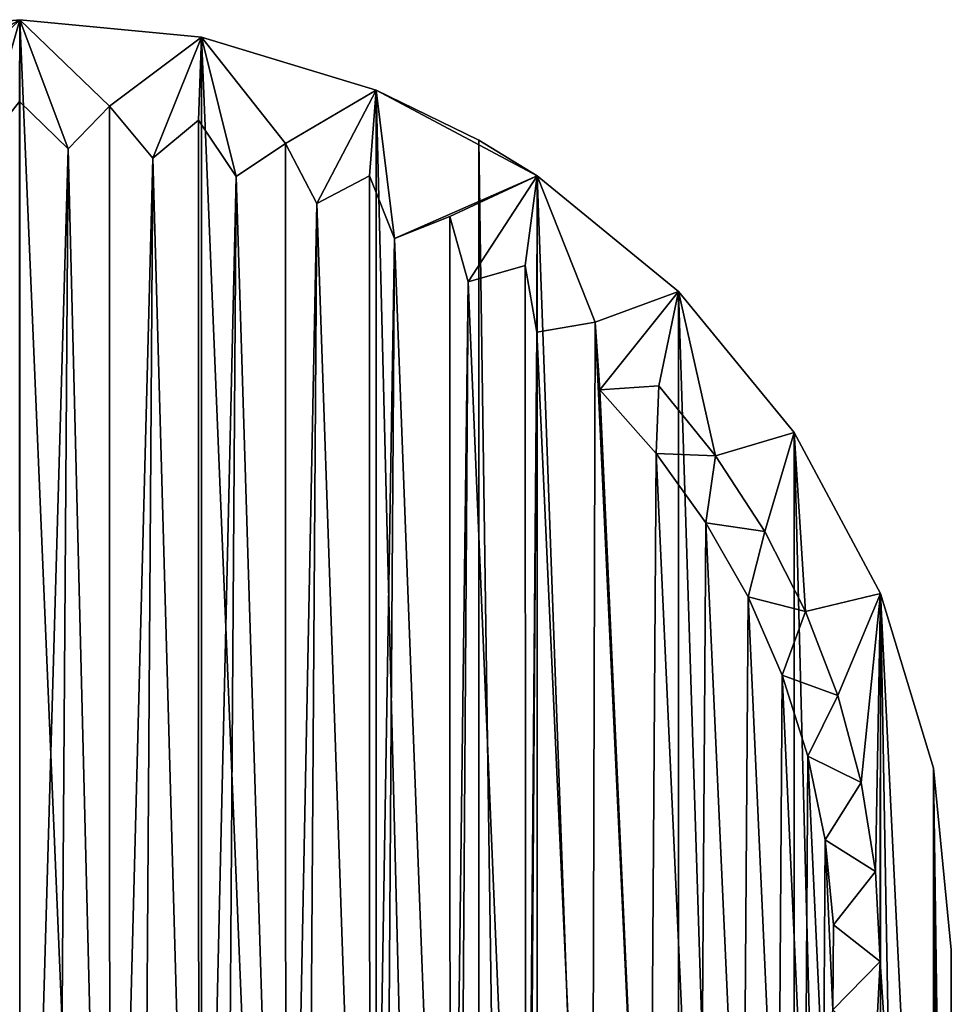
# Model space of a CAD drawing. Header units: millimetres. Extents: x 2.2 to 39.1, y 0.4 to 77.
# Tile 9 of 9: x 20.6 to 34.6, y 62.2 to 77. Entities that reach past the tile are written whole.
import ezdxf

# ---------------------------------------------------------------- set-up
doc = ezdxf.new("R2010")
doc.units = ezdxf.units.MM
doc.header["$LTSCALE"] = 25.4
doc.layers.get('0').update_dxf_attribs({"true_color": 0xff5454})

# ---------------------------------------------------------------- blocks, each defined once
blk = doc.blocks.new('CAMELEON-CANOPY-G-8361-8360.STL#2')
at = {"color": 18, "true_color": 0x000000}
mesh = blk.add_polyface(dxfattribs=at)
corners = [(8.417, 62.265, 71.164), (7.787, 61.467, 71.164), (7.716, 62.818, 71.164), (8.542, 60.99, 71.164), (7.999, 60.13, 71.164), (8.8, 59.735, 71.164), (8.35, 58.823, 71.164), (9.188, 58.514, 71.164), (8.835, 57.56, 71.164), (9.701, 57.34, 71.164), (9.45, 56.354, 71.164), (7.712, 68.356, 71.164), (7.787, 64.17, 71.164), (7.998, 65.506, 71.164), (9.006, 70.774, 71.164), (8.348, 66.814, 71.164), (8.832, 68.077, 71.164), (9.447, 69.283, 71.164), (9.777, 68.454, 71.164), (10.334, 56.226, 71.164), (10.188, 55.219, 71.164), (11.08, 55.184, 71.164), (11.04, 54.168, 71.164), (10.747, 72.894, 71.164), (10.183, 70.419, 71.164), (11.186, 70.591, 71.164), (11.035, 71.471, 71.164), (30.257, 54.173, 71.164), (29.3, 53.216, 71.164), (29.242, 54.107, 71.164), (12.869, 74.632, 71.164), (11.991, 72.428, 71.164), (13.008, 72.388, 71.164), (13.043, 73.28, 71.164), (15.29, 75.923, 71.164), (14.178, 74.017, 71.164), (14.049, 73.134, 71.164), (15.163, 73.767, 71.164), (15.383, 74.632, 71.164), (17.916, 76.716, 71.164), (16.647, 75.118, 71.164), (16.338, 74.28, 71.164), (17.559, 74.667, 71.164), (17.954, 75.468, 71.164), (20.646, 76.981, 71.164), (19.291, 75.68, 71.164), (18.814, 74.925, 71.164), (20.089, 75.05, 71.164), (20.642, 75.751, 71.164), (21.37, 75.042, 71.164), (21.994, 75.681, 71.164), (23.376, 76.716, 71.164), (22.644, 74.899, 71.164), (23.33, 75.47, 71.164), (23.895, 74.624, 71.164), (24.638, 75.12, 71.164), (26.002, 75.923, 71.164), (25.111, 74.22, 71.164), (25.901, 74.635, 71.164), (26.278, 73.69, 71.164), (28.422, 74.632, 71.164), (27.107, 74.021, 71.164), (27.383, 73.042, 71.164), (28.243, 73.284, 71.164), (28.415, 72.282, 71.164), (29.295, 72.433, 71.164), (30.544, 72.894, 71.164), (29.361, 71.418, 71.164), (30.252, 71.476, 71.164), (31.108, 55.225, 71.164), (30.106, 55.053, 71.164), (31.845, 56.36, 71.164), (30.866, 56.084, 71.164), (31.104, 70.425, 71.164), (30.212, 70.46, 71.164), (32.285, 70.774, 71.164), (31.841, 69.29, 71.164), (32.459, 57.566, 71.164), (31.514, 57.19, 71.164), (32.944, 58.83, 71.164), (32.044, 58.357, 71.164), (33.294, 60.137, 71.164), (32.448, 59.572, 71.164), (33.505, 61.474, 71.164), (32.723, 60.824, 71.164), (33.575, 62.826, 71.164), (32.866, 62.097, 71.164), (32.456, 68.084, 71.164), (31.591, 68.304, 71.164), (33.58, 68.356, 71.164), (32.941, 66.821, 71.164), (33.292, 65.514, 71.164), (33.504, 64.177, 71.164), (6.915, 65.731, 71.164), (6.646, 46.481, 71.164), (6.646, 63.001, 71.164), (11.997, 53.211, 71.164), (13.049, 52.359, 71.164), (14.184, 51.623, 71.164), (15.39, 51.009, 71.164), (16.654, 50.524, 71.164), (17.961, 50.174, 71.164), (34.646, 46.481, 71.164), (11.931, 54.226, 71.164), (12.877, 53.362, 71.164), (13.908, 52.602, 71.164), (15.014, 51.953, 71.164), (16.18, 51.424, 71.164), (17.396, 51.02, 71.164), (19.298, 49.963, 71.164), (18.648, 50.745, 71.164), (20.649, 49.892, 71.164), (19.921, 50.602, 71.164), (22.001, 49.963, 71.164), (21.202, 50.593, 71.164), (23.338, 50.176, 71.164), (22.478, 50.718, 71.164), (24.645, 50.526, 71.164), (23.733, 50.976, 71.164), (24.954, 51.364, 71.164), (25.908, 51.012, 71.164), (26.128, 51.877, 71.164), (27.114, 51.626, 71.164), (27.242, 52.51, 71.164), (28.249, 52.364, 71.164), (28.284, 53.256, 71.164), (34.377, 65.731, 71.164), (34.646, 63.001, 71.164), (32.874, 63.378, 71.164), (32.749, 64.654, 71.164), (32.491, 65.909, 71.164), (32.104, 67.13, 71.164), (30.958, 69.418, 71.164), (12.05, 71.537, 71.164), (10.426, 69.559, 71.164), (9.248, 67.287, 71.164), (8.844, 66.071, 71.164), (8.569, 64.82, 71.164), (8.426, 63.547, 71.164)]
mesh.append_faces([[corners[k] for k in face] for face in [(16, 17, 18), (27, 28, 29), (33, 35, 36), (38, 40, 41), (43, 45, 46), (69, 27, 70), (71, 69, 72), (68, 73, 74), (77, 71, 78), (79, 77, 80), (81, 79, 82), (83, 81, 84), (85, 83, 86), (76, 87, 88), (93, 94, 95), (96, 22, 103), (97, 96, 104), (98, 97, 105), (99, 98, 106), (100, 99, 107), (101, 100, 108), (109, 101, 110), (111, 109, 112), (113, 111, 114), (115, 113, 116), (117, 115, 118), (102, 126, 127)]], dxfattribs={"vtx0": -1, "color": 18})
mesh.append_faces([[corners[k] for k in face] for face in [(23, 17, 14), (24, 23, 25), (25, 23, 26), (30, 26, 23), (31, 30, 32), (32, 30, 33), (35, 34, 37), (37, 34, 38), (40, 39, 42), (42, 39, 43), (45, 44, 47), (47, 44, 48), (48, 44, 49), (49, 44, 50), (50, 51, 52), (52, 51, 53), (53, 51, 54), (54, 51, 55), (55, 56, 57), (57, 56, 58), (58, 56, 59), (59, 60, 61), (61, 60, 62), (62, 60, 63), (63, 60, 64), (64, 60, 65), (65, 66, 67), (67, 66, 68), (94, 101, 102)]], dxfattribs={"vtx0": -1, "vtx1": -1, "color": 18})
mesh.append_faces([[corners[k] for k in face] for face in [(11, 12, 2), (12, 11, 13), (13, 14, 15), (15, 14, 16), (16, 14, 17), (17, 23, 24), (26, 30, 31), (33, 34, 35), (38, 39, 40), (43, 44, 45), (73, 68, 66), (73, 75, 76), (87, 76, 75), (87, 89, 90), (90, 89, 91), (91, 89, 92), (92, 89, 85), (94, 93, 4), (94, 4, 6), (94, 6, 8), (94, 8, 10), (94, 10, 20), (94, 20, 22), (94, 22, 96), (94, 96, 97), (94, 97, 98), (94, 98, 99), (94, 99, 100), (94, 100, 101), (4, 93, 1), (1, 93, 2), (102, 101, 109), (102, 109, 111), (102, 111, 113), (102, 113, 115), (102, 115, 117), (102, 28, 27), (102, 27, 69), (102, 69, 71), (102, 71, 77), (102, 77, 79), (102, 79, 81), (102, 81, 83), (102, 83, 85), (102, 85, 89)]], dxfattribs={"vtx0": -1, "vtx1": -1, "vtx2": -1, "color": 18})
mesh.append_faces([[corners[k] for k in face] for face in [(13, 11, 14), (33, 30, 34), (38, 34, 39), (43, 39, 44), (50, 44, 51), (55, 51, 56), (59, 56, 60), (65, 60, 66), (73, 66, 75), (87, 75, 89), (2, 93, 11), (102, 117, 119), (102, 119, 120), (102, 120, 121), (102, 121, 122), (102, 122, 123), (102, 123, 124), (102, 124, 125), (102, 125, 28), (102, 89, 126)]], dxfattribs={"vtx0": -1, "vtx2": -1, "color": 18})
mesh.append_faces([[corners[k] for k in face] for face in [(0, 1, 2), (3, 4, 1), (5, 6, 4), (7, 8, 6), (9, 10, 8), (19, 20, 10), (21, 22, 20), (133, 26, 31), (134, 17, 24), (135, 15, 16), (136, 13, 15), (137, 12, 13), (138, 2, 12)]], dxfattribs={"vtx1": -1, "color": 18})
mesh.append_faces([[corners[k] for k in face] for face in [(85, 128, 92), (92, 129, 91), (91, 130, 90), (90, 131, 87), (76, 132, 73)]], dxfattribs={"vtx2": -1, "color": 18})
mesh = blk.add_polyface(dxfattribs=at)
corners = [(15.29, 13.039, 104.777), (13.746, 75.171, 104.777), (13.746, 13.79, 104.777), (15.29, 75.923, 104.777), (17.916, 12.246, 104.777), (17.916, 76.716, 104.777), (20.646, 11.981, 104.777), (20.646, 76.981, 104.777), (23.376, 12.246, 104.777), (23.376, 76.716, 104.777), (26.002, 13.039, 104.777), (26.002, 75.923, 104.777), (27.546, 13.79, 104.777), (27.546, 75.171, 104.777)]
mesh.append_faces([[corners[k] for k in face] for face in [(0, 1, 2), (11, 12, 13)]], dxfattribs={"vtx0": -1, "color": 18})
mesh.append_faces([[corners[k] for k in face] for face in [(1, 0, 3), (3, 4, 5), (5, 6, 7), (7, 8, 9), (9, 10, 11)]], dxfattribs={"vtx0": -1, "vtx1": -1, "color": 18})
mesh.append_faces([[corners[k] for k in face] for face in [(3, 0, 4), (5, 4, 6), (7, 6, 8), (9, 8, 10), (11, 10, 12)]], dxfattribs={"vtx0": -1, "vtx2": -1, "color": 18})
mesh = blk.add_polyface(dxfattribs=at)
corners = [(17.916, 76.716, 104.777), (20.646, 76.981, 71.164), (17.916, 76.716, 71.164), (20.646, 76.981, 104.777)]
mesh.append_faces([[corners[k] for k in face] for face in [(0, 1, 2), (1, 0, 3)]], dxfattribs={"vtx0": -1, "color": 18})
mesh = blk.add_polyface(dxfattribs=at)
corners = [(20.646, 76.981, 104.777), (23.376, 76.716, 71.164), (20.646, 76.981, 71.164), (23.376, 76.716, 104.777)]
mesh.append_faces([[corners[k] for k in face] for face in [(0, 1, 2), (1, 0, 3)]], dxfattribs={"vtx0": -1, "color": 18})
mesh = blk.add_polyface(dxfattribs=at)
corners = [(23.376, 76.716, 104.777), (26.002, 75.923, 71.164), (23.376, 76.716, 71.164), (26.002, 75.923, 104.777)]
mesh.append_faces([[corners[k] for k in face] for face in [(0, 1, 2), (1, 0, 3)]], dxfattribs={"vtx0": -1, "color": 18})
mesh = blk.add_polyface(dxfattribs=at)
corners = [(26.002, 75.923, 104.777), (27.546, 75.171, 94.327), (26.002, 75.923, 71.164), (27.546, 75.171, 104.777)]
mesh.append_faces([[corners[k] for k in face] for face in [(0, 1, 2), (1, 0, 3)]], dxfattribs={"vtx0": -1, "color": 18})
mesh = blk.add_polyface(dxfattribs=at)
corners = [(27.546, 75.171, 94.327), (28.422, 74.632, 71.164), (26.002, 75.923, 71.164)]
mesh.append_faces([[corners[k] for k in face] for face in [(0, 1, 2)]], dxfattribs={"color": 18})
mesh = blk.add_polyface(dxfattribs=at)
corners = [(8.426, 63.547, 62.164), (8.417, 62.265, 62.164), (7.716, 62.818, 62.164), (8.569, 64.82, 62.164), (7.787, 64.17, 62.164), (8.542, 60.99, 62.164), (8.844, 66.071, 62.164), (7.998, 65.506, 62.164), (8.8, 59.735, 62.164), (9.248, 67.287, 62.164), (8.348, 66.814, 62.164), (9.188, 58.514, 62.164), (9.777, 68.454, 62.164), (8.832, 68.077, 62.164), (9.701, 57.34, 62.164), (10.426, 69.559, 62.164), (9.447, 69.283, 62.164), (10.334, 56.226, 62.164), (11.186, 70.591, 62.164), (10.183, 70.419, 62.164), (11.08, 55.184, 62.164), (29.295, 72.433, 62.164), (29.242, 54.107, 62.164), (28.415, 72.282, 62.164), (30.106, 55.053, 62.164), (30.257, 54.173, 62.164), (29.361, 71.418, 62.164), (13.008, 72.388, 62.164), (12.05, 71.537, 62.164), (11.991, 72.428, 62.164), (12.877, 53.362, 62.164), (13.049, 52.359, 62.164), (13.043, 73.28, 62.164), (14.049, 73.134, 62.164), (13.908, 52.602, 62.164), (14.184, 51.623, 62.164), (14.178, 74.017, 62.164), (15.163, 73.767, 62.164), (15.014, 51.953, 62.164), (15.39, 51.009, 62.164), (15.383, 74.632, 62.164), (16.338, 74.28, 62.164), (16.18, 51.424, 62.164), (16.654, 50.524, 62.164), (16.647, 75.118, 62.164), (17.559, 74.667, 62.164), (17.396, 51.02, 62.164), (17.961, 50.174, 62.164), (17.954, 75.468, 62.164), (18.814, 74.925, 62.164), (18.648, 50.745, 62.164), (19.298, 49.963, 62.164), (19.291, 75.68, 62.164), (20.089, 75.05, 62.164), (19.921, 50.602, 62.164), (20.649, 49.892, 62.164), (20.642, 75.751, 62.164), (21.37, 75.042, 62.164), (21.202, 50.593, 62.164), (22.001, 49.963, 62.164), (21.994, 75.681, 62.164), (22.644, 74.899, 62.164), (22.478, 50.718, 62.164), (23.338, 50.176, 62.164), (23.33, 75.47, 62.164), (23.895, 74.624, 62.164), (23.733, 50.976, 62.164), (24.645, 50.526, 62.164), (24.638, 75.12, 62.164), (25.111, 74.22, 62.164), (24.954, 51.364, 62.164), (25.908, 51.012, 62.164), (25.901, 74.635, 62.164), (26.278, 73.69, 62.164), (26.128, 51.877, 62.164), (27.114, 51.626, 62.164), (27.107, 74.021, 62.164), (27.383, 73.042, 62.164), (27.242, 52.51, 62.164), (28.249, 52.364, 62.164), (28.243, 73.284, 62.164), (28.284, 53.256, 62.164), (29.3, 53.216, 62.164), (11.035, 71.471, 62.164), (11.931, 54.226, 62.164), (11.997, 53.211, 62.164), (11.04, 54.168, 62.164), (10.188, 55.219, 62.164), (9.45, 56.354, 62.164), (8.835, 57.56, 62.164), (8.35, 58.823, 62.164), (7.999, 60.13, 62.164), (7.787, 61.467, 62.164), (30.212, 70.46, 62.164), (30.252, 71.476, 62.164), (30.958, 69.418, 62.164), (30.866, 56.084, 62.164), (31.104, 70.425, 62.164), (31.591, 68.304, 62.164), (31.514, 57.19, 62.164), (31.841, 69.29, 62.164), (32.104, 67.13, 62.164), (32.044, 58.357, 62.164), (32.456, 68.084, 62.164), (32.491, 65.909, 62.164), (32.448, 59.572, 62.164), (32.941, 66.821, 62.164), (32.749, 64.654, 62.164), (32.723, 60.824, 62.164), (33.292, 65.514, 62.164), (32.874, 63.378, 62.164), (32.866, 62.097, 62.164), (33.504, 64.177, 62.164), (33.575, 62.826, 62.164), (33.505, 61.474, 62.164), (33.294, 60.137, 62.164), (32.944, 58.83, 62.164), (32.459, 57.566, 62.164), (31.845, 56.36, 62.164), (31.108, 55.225, 62.164)]
mesh.append_faces([[corners[k] for k in face] for face in [(0, 1, 2), (3, 0, 4), (6, 3, 7), (9, 6, 10), (12, 9, 13), (15, 12, 16), (18, 15, 19), (22, 24, 25), (27, 28, 29), (81, 22, 82), (28, 18, 83), (20, 84, 86), (17, 20, 87), (14, 17, 88), (11, 14, 89), (8, 11, 90), (5, 8, 91), (1, 5, 92), (93, 26, 94), (95, 93, 97), (98, 95, 100), (101, 98, 103), (104, 101, 106), (107, 104, 109), (110, 107, 112), (108, 111, 114), (105, 108, 115), (102, 105, 116), (99, 102, 117), (96, 99, 118), (24, 96, 119)]], dxfattribs={"vtx0": -1, "color": 18})
mesh.append_faces([[corners[k] for k in face] for face in [(21, 22, 23), (30, 27, 31), (31, 33, 34), (34, 33, 35), (35, 37, 38), (38, 37, 39), (39, 41, 42), (42, 41, 43), (43, 45, 46), (46, 45, 47), (47, 49, 50), (50, 49, 51), (51, 53, 54), (54, 53, 55), (55, 57, 58), (58, 57, 59), (59, 61, 62), (62, 61, 63), (63, 65, 66), (66, 65, 67), (67, 69, 70), (70, 69, 71), (71, 73, 74), (74, 73, 75), (75, 77, 78), (78, 77, 79), (79, 23, 81), (84, 28, 85), (85, 28, 30)]], dxfattribs={"vtx0": -1, "vtx1": -1, "color": 18})
mesh.append_faces([[corners[k] for k in face] for face in [(0, 3, 5), (3, 6, 8), (6, 9, 11), (9, 12, 14), (12, 15, 17), (15, 18, 20), (22, 21, 24), (28, 27, 30), (81, 23, 22), (18, 28, 84), (84, 20, 18), (20, 17, 15), (17, 14, 12), (14, 11, 9), (11, 8, 6), (8, 5, 3), (5, 1, 0), (26, 93, 24), (93, 95, 96), (95, 98, 99), (98, 101, 102), (101, 104, 105), (104, 107, 108), (107, 110, 111), (111, 108, 107), (108, 105, 104), (105, 102, 101), (102, 99, 98), (99, 96, 95), (96, 24, 93)]], dxfattribs={"vtx0": -1, "vtx1": -1, "vtx2": -1, "color": 18})
mesh.append_faces([[corners[k] for k in face] for face in [(24, 21, 26), (31, 27, 32), (31, 32, 33), (35, 33, 36), (35, 36, 37), (39, 37, 40), (39, 40, 41), (43, 41, 44), (43, 44, 45), (47, 45, 48), (47, 48, 49), (51, 49, 52), (51, 52, 53), (55, 53, 56), (55, 56, 57), (59, 57, 60), (59, 60, 61), (63, 61, 64), (63, 64, 65), (67, 65, 68), (67, 68, 69), (71, 69, 72), (71, 72, 73), (75, 73, 76), (75, 76, 77), (79, 77, 80), (79, 80, 23)]], dxfattribs={"vtx0": -1, "vtx2": -1, "color": 18})
mesh.append_faces([[corners[k] for k in face] for face in [(113, 111, 110)]], dxfattribs={"vtx1": -1, "color": 18})
mesh = blk.add_polyface(dxfattribs=at)
corners = [(20.642, 75.751, 71.164), (21.37, 75.042, 62.164), (20.642, 75.751, 62.164), (21.37, 75.042, 71.164)]
mesh.append_faces([[corners[k] for k in face] for face in [(0, 1, 2), (1, 0, 3)]], dxfattribs={"vtx0": -1, "color": 18})
mesh = blk.add_polyface(dxfattribs=at)
corners = [(21.994, 75.681, 71.164), (21.37, 75.042, 62.164), (21.37, 75.042, 71.164), (21.994, 75.681, 62.164)]
mesh.append_faces([[corners[k] for k in face] for face in [(0, 1, 2), (1, 0, 3)]], dxfattribs={"vtx0": -1, "color": 18})
mesh = blk.add_polyface(dxfattribs=at)
corners = [(21.994, 75.681, 62.164), (22.644, 74.899, 71.164), (22.644, 74.899, 62.164), (21.994, 75.681, 71.164)]
mesh.append_faces([[corners[k] for k in face] for face in [(0, 1, 2), (1, 0, 3)]], dxfattribs={"vtx0": -1, "color": 18})
mesh = blk.add_polyface(dxfattribs=at)
corners = [(22.644, 74.899, 71.164), (23.33, 75.47, 62.164), (22.644, 74.899, 62.164), (23.33, 75.47, 71.164)]
mesh.append_faces([[corners[k] for k in face] for face in [(0, 1, 2), (1, 0, 3)]], dxfattribs={"vtx0": -1, "color": 18})
mesh = blk.add_polyface(dxfattribs=at)
corners = [(23.33, 75.47, 62.164), (23.895, 74.624, 71.164), (23.895, 74.624, 62.164), (23.33, 75.47, 71.164)]
mesh.append_faces([[corners[k] for k in face] for face in [(0, 1, 2), (1, 0, 3)]], dxfattribs={"vtx0": -1, "color": 18})
mesh = blk.add_polyface(dxfattribs=at)
corners = [(23.895, 74.624, 71.164), (24.638, 75.12, 62.164), (23.895, 74.624, 62.164), (24.638, 75.12, 71.164)]
mesh.append_faces([[corners[k] for k in face] for face in [(0, 1, 2), (1, 0, 3)]], dxfattribs={"vtx0": -1, "color": 18})
mesh = blk.add_polyface(dxfattribs=at)
corners = [(24.638, 75.12, 62.164), (25.111, 74.22, 71.164), (25.111, 74.22, 62.164), (24.638, 75.12, 71.164)]
mesh.append_faces([[corners[k] for k in face] for face in [(0, 1, 2), (1, 0, 3)]], dxfattribs={"vtx0": -1, "color": 18})
mesh = blk.add_polyface(dxfattribs=at)
corners = [(28.422, 74.632, 94.327), (28.422, 74.632, 71.164), (27.546, 75.171, 94.327)]
mesh.append_faces([[corners[k] for k in face] for face in [(0, 1, 2)]], dxfattribs={"color": 18})
mesh = blk.add_polyface(dxfattribs=at)
corners = [(28.422, 14.329, 94.327), (27.546, 75.171, 94.327), (27.546, 13.79, 94.327), (28.422, 74.632, 94.327), (30.544, 16.068, 94.327), (30.544, 72.894, 94.327), (32.285, 18.187, 94.327), (32.285, 70.774, 94.327), (33.58, 20.605, 94.327), (33.58, 68.356, 94.327), (34.377, 23.23, 94.327), (34.377, 65.731, 94.327), (34.646, 25.96, 94.327), (34.646, 63.001, 94.327)]
mesh.append_faces([[corners[k] for k in face] for face in [(0, 1, 2), (11, 12, 13)]], dxfattribs={"vtx0": -1, "color": 18})
mesh.append_faces([[corners[k] for k in face] for face in [(1, 0, 3), (3, 4, 5), (5, 6, 7), (7, 8, 9), (9, 10, 11)]], dxfattribs={"vtx0": -1, "vtx1": -1, "color": 18})
mesh.append_faces([[corners[k] for k in face] for face in [(3, 0, 4), (5, 4, 6), (7, 6, 8), (9, 8, 10), (11, 10, 12)]], dxfattribs={"vtx0": -1, "vtx2": -1, "color": 18})
mesh = blk.add_polyface(dxfattribs=at)
corners = [(27.546, 75.171, 94.327), (27.546, 13.79, 104.777), (27.546, 13.79, 94.327), (27.546, 75.171, 104.777)]
mesh.append_faces([[corners[k] for k in face] for face in [(0, 1, 2), (1, 0, 3)]], dxfattribs={"vtx0": -1, "color": 18})
mesh = blk.add_polyface(dxfattribs=at)
corners = [(25.111, 74.22, 71.164), (25.901, 74.635, 62.164), (25.111, 74.22, 62.164), (25.901, 74.635, 71.164)]
mesh.append_faces([[corners[k] for k in face] for face in [(0, 1, 2), (1, 0, 3)]], dxfattribs={"vtx0": -1, "color": 18})
mesh = blk.add_polyface(dxfattribs=at)
corners = [(25.901, 74.635, 62.164), (26.278, 73.69, 71.164), (26.278, 73.69, 62.164), (25.901, 74.635, 71.164)]
mesh.append_faces([[corners[k] for k in face] for face in [(0, 1, 2), (1, 0, 3)]], dxfattribs={"vtx0": -1, "color": 18})
mesh = blk.add_polyface(dxfattribs=at)
corners = [(28.422, 74.632, 94.327), (30.544, 72.894, 71.164), (28.422, 74.632, 71.164), (30.544, 72.894, 94.327)]
mesh.append_faces([[corners[k] for k in face] for face in [(0, 1, 2), (1, 0, 3)]], dxfattribs={"vtx0": -1, "color": 18})
mesh = blk.add_polyface(dxfattribs=at)
corners = [(26.278, 73.69, 71.164), (27.107, 74.021, 62.164), (26.278, 73.69, 62.164), (27.107, 74.021, 71.164)]
mesh.append_faces([[corners[k] for k in face] for face in [(0, 1, 2), (1, 0, 3)]], dxfattribs={"vtx0": -1, "color": 18})
mesh = blk.add_polyface(dxfattribs=at)
corners = [(27.107, 74.021, 62.164), (27.383, 73.042, 71.164), (27.383, 73.042, 62.164), (27.107, 74.021, 71.164)]
mesh.append_faces([[corners[k] for k in face] for face in [(0, 1, 2), (1, 0, 3)]], dxfattribs={"vtx0": -1, "color": 18})
mesh = blk.add_polyface(dxfattribs=at)
corners = [(27.383, 73.042, 71.164), (28.243, 73.284, 62.164), (27.383, 73.042, 62.164), (28.243, 73.284, 71.164)]
mesh.append_faces([[corners[k] for k in face] for face in [(0, 1, 2), (1, 0, 3)]], dxfattribs={"vtx0": -1, "color": 18})
mesh = blk.add_polyface(dxfattribs=at)
corners = [(28.243, 73.284, 62.164), (28.415, 72.282, 71.164), (28.415, 72.282, 62.164), (28.243, 73.284, 71.164)]
mesh.append_faces([[corners[k] for k in face] for face in [(0, 1, 2), (1, 0, 3)]], dxfattribs={"vtx0": -1, "color": 18})
mesh = blk.add_polyface(dxfattribs=at)
corners = [(30.544, 72.894, 71.164), (32.285, 70.774, 94.327), (32.285, 70.774, 71.164), (30.544, 72.894, 94.327)]
mesh.append_faces([[corners[k] for k in face] for face in [(0, 1, 2), (1, 0, 3)]], dxfattribs={"vtx0": -1, "color": 18})
mesh = blk.add_polyface(dxfattribs=at)
corners = [(28.415, 72.282, 71.164), (29.295, 72.433, 62.164), (28.415, 72.282, 62.164), (29.295, 72.433, 71.164)]
mesh.append_faces([[corners[k] for k in face] for face in [(0, 1, 2), (1, 0, 3)]], dxfattribs={"vtx0": -1, "color": 18})
mesh = blk.add_polyface(dxfattribs=at)
corners = [(29.295, 72.433, 62.164), (29.361, 71.418, 71.164), (29.361, 71.418, 62.164), (29.295, 72.433, 71.164)]
mesh.append_faces([[corners[k] for k in face] for face in [(0, 1, 2), (1, 0, 3)]], dxfattribs={"vtx0": -1, "color": 18})
mesh = blk.add_polyface(dxfattribs=at)
corners = [(29.361, 71.418, 71.164), (30.252, 71.476, 62.164), (29.361, 71.418, 62.164), (30.252, 71.476, 71.164)]
mesh.append_faces([[corners[k] for k in face] for face in [(0, 1, 2), (1, 0, 3)]], dxfattribs={"vtx0": -1, "color": 18})
mesh = blk.add_polyface(dxfattribs=at)
corners = [(30.252, 71.476, 62.164), (30.212, 70.46, 71.164), (30.212, 70.46, 62.164), (30.252, 71.476, 71.164)]
mesh.append_faces([[corners[k] for k in face] for face in [(0, 1, 2), (1, 0, 3)]], dxfattribs={"vtx0": -1, "color": 18})
mesh = blk.add_polyface(dxfattribs=at)
corners = [(32.285, 70.774, 71.164), (33.58, 68.356, 94.327), (33.58, 68.356, 71.164), (32.285, 70.774, 94.327)]
mesh.append_faces([[corners[k] for k in face] for face in [(0, 1, 2), (1, 0, 3)]], dxfattribs={"vtx0": -1, "color": 18})
mesh = blk.add_polyface(dxfattribs=at)
corners = [(30.212, 70.46, 71.164), (31.104, 70.425, 62.164), (30.212, 70.46, 62.164), (31.104, 70.425, 71.164)]
mesh.append_faces([[corners[k] for k in face] for face in [(0, 1, 2), (1, 0, 3)]], dxfattribs={"vtx0": -1, "color": 18})
mesh = blk.add_polyface(dxfattribs=at)
corners = [(31.104, 70.425, 62.164), (30.958, 69.418, 71.164), (30.958, 69.418, 62.164), (31.104, 70.425, 71.164)]
mesh.append_faces([[corners[k] for k in face] for face in [(0, 1, 2), (1, 0, 3)]], dxfattribs={"vtx0": -1, "color": 18})
mesh = blk.add_polyface(dxfattribs=at)
corners = [(30.958, 69.418, 71.164), (31.841, 69.29, 62.164), (30.958, 69.418, 62.164), (31.841, 69.29, 71.164)]
mesh.append_faces([[corners[k] for k in face] for face in [(0, 1, 2), (1, 0, 3)]], dxfattribs={"vtx0": -1, "color": 18})
mesh = blk.add_polyface(dxfattribs=at)
corners = [(31.841, 69.29, 62.164), (31.591, 68.304, 71.164), (31.591, 68.304, 62.164), (31.841, 69.29, 71.164)]
mesh.append_faces([[corners[k] for k in face] for face in [(0, 1, 2), (1, 0, 3)]], dxfattribs={"vtx0": -1, "color": 18})
mesh = blk.add_polyface(dxfattribs=at)
corners = [(31.591, 68.304, 71.164), (32.456, 68.084, 62.164), (31.591, 68.304, 62.164), (32.456, 68.084, 71.164)]
mesh.append_faces([[corners[k] for k in face] for face in [(0, 1, 2), (1, 0, 3)]], dxfattribs={"vtx0": -1, "color": 18})
mesh = blk.add_polyface(dxfattribs=at)
corners = [(33.58, 68.356, 71.164), (34.377, 65.731, 94.327), (34.377, 65.731, 71.164), (33.58, 68.356, 94.327)]
mesh.append_faces([[corners[k] for k in face] for face in [(0, 1, 2), (1, 0, 3)]], dxfattribs={"vtx0": -1, "color": 18})
mesh = blk.add_polyface(dxfattribs=at)
corners = [(32.456, 68.084, 62.164), (32.104, 67.13, 71.164), (32.104, 67.13, 62.164), (32.456, 68.084, 71.164)]
mesh.append_faces([[corners[k] for k in face] for face in [(0, 1, 2), (1, 0, 3)]], dxfattribs={"vtx0": -1, "color": 18})
mesh = blk.add_polyface(dxfattribs=at)
corners = [(32.104, 67.13, 71.164), (32.941, 66.821, 62.164), (32.104, 67.13, 62.164), (32.941, 66.821, 71.164)]
mesh.append_faces([[corners[k] for k in face] for face in [(0, 1, 2), (1, 0, 3)]], dxfattribs={"vtx0": -1, "color": 18})
mesh = blk.add_polyface(dxfattribs=at)
corners = [(32.941, 66.821, 62.164), (32.491, 65.909, 71.164), (32.491, 65.909, 62.164), (32.941, 66.821, 71.164)]
mesh.append_faces([[corners[k] for k in face] for face in [(0, 1, 2), (1, 0, 3)]], dxfattribs={"vtx0": -1, "color": 18})
mesh = blk.add_polyface(dxfattribs=at)
corners = [(32.491, 65.909, 71.164), (33.292, 65.514, 62.164), (32.491, 65.909, 62.164), (33.292, 65.514, 71.164)]
mesh.append_faces([[corners[k] for k in face] for face in [(0, 1, 2), (1, 0, 3)]], dxfattribs={"vtx0": -1, "color": 18})
mesh = blk.add_polyface(dxfattribs=at)
corners = [(34.377, 65.731, 71.164), (34.646, 63.001, 94.327), (34.646, 63.001, 71.164), (34.377, 65.731, 94.327)]
mesh.append_faces([[corners[k] for k in face] for face in [(0, 1, 2), (1, 0, 3)]], dxfattribs={"vtx0": -1, "color": 18})
mesh = blk.add_polyface(dxfattribs=at)
corners = [(33.292, 65.514, 62.164), (32.749, 64.654, 71.164), (32.749, 64.654, 62.164), (33.292, 65.514, 71.164)]
mesh.append_faces([[corners[k] for k in face] for face in [(0, 1, 2), (1, 0, 3)]], dxfattribs={"vtx0": -1, "color": 18})
mesh = blk.add_polyface(dxfattribs=at)
corners = [(32.749, 64.654, 71.164), (33.504, 64.177, 62.164), (32.749, 64.654, 62.164), (33.504, 64.177, 71.164)]
mesh.append_faces([[corners[k] for k in face] for face in [(0, 1, 2), (1, 0, 3)]], dxfattribs={"vtx0": -1, "color": 18})
mesh = blk.add_polyface(dxfattribs=at)
corners = [(33.504, 64.177, 62.164), (32.874, 63.378, 71.164), (32.874, 63.378, 62.164), (33.504, 64.177, 71.164)]
mesh.append_faces([[corners[k] for k in face] for face in [(0, 1, 2), (1, 0, 3)]], dxfattribs={"vtx0": -1, "color": 18})
mesh = blk.add_polyface(dxfattribs=at)
corners = [(32.874, 63.378, 71.164), (33.575, 62.826, 62.164), (32.874, 63.378, 62.164), (33.575, 62.826, 71.164)]
mesh.append_faces([[corners[k] for k in face] for face in [(0, 1, 2), (1, 0, 3)]], dxfattribs={"vtx0": -1, "color": 18})
mesh = blk.add_polyface(dxfattribs=at)
corners = [(34.646, 44.981, 66.077), (34.646, 25.96, 87.827), (34.646, 25.96, 66.077), (34.646, 30.981, 87.827), (34.646, 30.981, 92.399), (34.646, 25.96, 94.327), (34.646, 25.96, 92.399), (34.646, 63.001, 94.327), (34.646, 46.481, 71.164), (34.646, 63.001, 71.164)]
mesh.append_faces([[corners[k] for k in face] for face in [(0, 1, 2), (4, 5, 6), (7, 8, 9)]], dxfattribs={"vtx0": -1, "color": 18})
mesh.append_faces([[corners[k] for k in face] for face in [(1, 0, 3), (3, 0, 4), (5, 4, 7), (8, 4, 0)]], dxfattribs={"vtx0": -1, "vtx1": -1, "color": 18})
mesh.append_faces([[corners[k] for k in face] for face in [(7, 4, 8)]], dxfattribs={"vtx0": -1, "vtx1": -1, "vtx2": -1, "color": 18})
mesh = blk.add_polyface(dxfattribs=at)
corners = [(33.575, 62.826, 62.164), (32.866, 62.097, 71.164), (32.866, 62.097, 62.164), (33.575, 62.826, 71.164)]
mesh.append_faces([[corners[k] for k in face] for face in [(0, 1, 2), (1, 0, 3)]], dxfattribs={"vtx0": -1, "color": 18})

msp = doc.modelspace()

# ---------------------------------------------------------------- block references
at = {"color": 0}
msp.add_blockref('CAMELEON-CANOPY-G-8361-8360.STL#2', (0, 0), dxfattribs=at)

doc.saveas('drawing.dxf')
